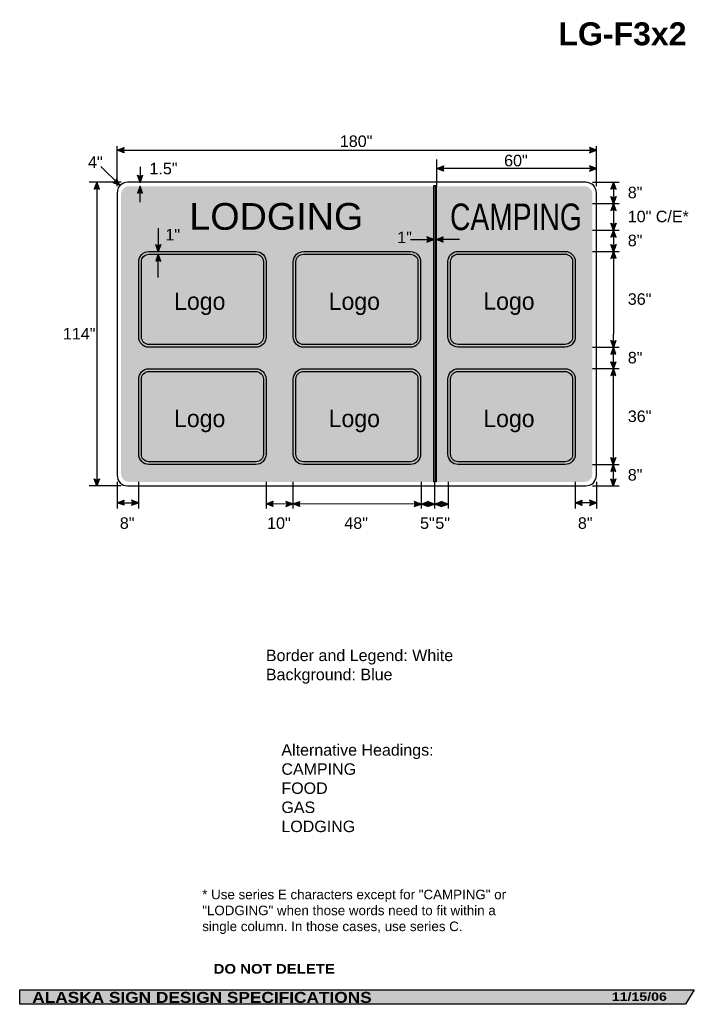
# Model space of a CAD drawing. Header units: feet. Extents: x 22 to 276, y 1 to 371.
import ezdxf
from ezdxf.enums import TextEntityAlignment as Align

# ---------------------------------------------------------------- set-up
doc = ezdxf.new("R2010")
doc.units = ezdxf.units.FT
doc.header["$MEASUREMENT"] = 0
doc.layers.add('Sign', color=7, linetype='Continuous')
doc.styles.add('ARIAL', font='arial.ttf')
doc.styles.add('ARIAL B', font='arialbd.ttf')
doc.styles.add('ARIAL BLACK B', font='ariblk.ttf')
doc.styles.add('ARIAL BLACK BI', font='ariblk.ttf')
doc.styles.add('COMIC SANS MS BI', font='comicz.ttf')
doc.styles.add('FHWA SERIES C2000EX', font='txt')
doc.styles.add('FHWA SERIES E2000EX', font='txt')

msp = doc.modelspace()

# ---------------------------------------------------------------- hatches: boundary and pattern name
h = msp.add_hatch(color=256)
h.dxf.hatch_style = 1
edge = h.paths.add_edge_path()
edge.add_line((61.37444197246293, 320.6944811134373), (58.78445229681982, 321.6735052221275))
edge.add_line((58.78445229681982, 321.6735052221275), (61.39831301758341, 322.6405895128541))
edge.add_arc((62.81863025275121, 321.6499672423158), 1.731656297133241, 145.1055563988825, 213.4889293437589)
h = msp.add_hatch(color=256)
h.dxf.hatch_style = 1
edge = h.paths.add_edge_path()
edge.add_line((236.1892180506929, 320.6944811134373), (238.7792077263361, 321.6735052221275))
edge.add_line((238.7792077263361, 321.6735052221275), (236.1653470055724, 322.6405895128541))
edge.add_arc((234.7450297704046, 321.6499672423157), 1.73165629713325, -33.48892934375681, 34.894443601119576, ccw=False)
h = msp.add_hatch(color=256)
h.dxf.hatch_style = 1
edge = h.paths.add_edge_path()
edge.add_line((181.3822543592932, 313.8038453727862), (178.7922646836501, 314.7828694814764))
edge.add_line((178.7922646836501, 314.7828694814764), (181.4061254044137, 315.749953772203))
edge.add_arc((182.8264426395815, 314.7593315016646), 1.73165629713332, 145.105556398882, 213.4889293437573)
h = msp.add_hatch(color=256)
h.dxf.hatch_style = 1
edge = h.paths.add_edge_path()
edge.add_line((236.2161852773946, 313.7958083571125), (238.8061749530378, 314.7748324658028))
edge.add_line((238.8061749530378, 314.7748324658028), (236.1923142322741, 315.7419167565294))
edge.add_arc((234.7719969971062, 314.751294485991), 1.731656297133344, -33.4889293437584, 34.89444360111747, ccw=False)
h = msp.add_hatch(color=256)
h.dxf.hatch_style = 1
edge = h.paths.add_edge_path()
edge.add_line((57.21449325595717, 309.5602860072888), (59.76741302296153, 308.488308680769))
edge.add_line((59.76741302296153, 308.488308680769), (58.53640162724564, 310.9887348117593))
edge.add_arc((56.82417006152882, 311.247378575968), 1.731656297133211, 283.0266678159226, 351.4100407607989, ccw=False)
h = msp.add_hatch(color=256)
h.dxf.hatch_style = 1
edge = h.paths.add_edge_path()
edge.add_line((68.36498140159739, 312.2175854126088), (67.38854367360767, 309.6266195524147))
edge.add_line((67.38854367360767, 309.6266195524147), (66.41885013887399, 312.2395134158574))
edge.add_arc((67.4080538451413, 313.6608189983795), 1.731656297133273, 235.1627615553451, 303.5461345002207)
h = msp.add_hatch(color=256)
h.dxf.hatch_style = 1
edge = h.paths.add_edge_path()
edge.add_line((52.1150204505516, 307.0356536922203), (51.13858272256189, 309.6266195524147))
edge.add_line((51.13858272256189, 309.6266195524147), (50.16888918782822, 307.0137256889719))
edge.add_arc((51.15809289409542, 305.5924201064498), 1.731656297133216, 56.45386549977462, 124.8372384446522, ccw=False)
at = {"true_color": 0xffffff}
h = msp.add_hatch(color=7, dxfattribs=at)
h.dxf.hatch_style = 1
edge = h.paths.add_edge_path()
edge.add_line((68.36505942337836, 305.5356536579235), (67.38862169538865, 308.1266195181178))
edge.add_line((67.38862169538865, 308.1266195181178), (66.41892816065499, 305.5137256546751))
edge.add_arc((67.40813186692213, 304.092420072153), 1.731656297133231, 56.45386549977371, 124.83723844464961, ccw=False)
h = msp.add_hatch(color=7, dxfattribs=at)
h.dxf.hatch_style = 1
h.paths.add_polyline_path([(178.6110370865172, 197.0846640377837), (178.6110370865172, 308.3346535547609), (177.7322834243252, 308.334653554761), (177.7322834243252, 197.0846657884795)])
h = msp.add_hatch(color=256)
h.dxf.hatch_style = 1
edge = h.paths.add_edge_path()
edge.add_line((246.1280774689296, 307.0356536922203), (245.1516397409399, 309.6266195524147))
edge.add_line((245.1516397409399, 309.6266195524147), (244.1819462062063, 307.0137256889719))
edge.add_arc((245.1711499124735, 305.5924201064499), 1.731656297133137, 56.45386549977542, 124.8372384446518, ccw=False)
h = msp.add_hatch(color=7, dxfattribs=at)
h.dxf.hatch_style = 1
h.paths.add_polyline_path([(110.8966676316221, 283.6000137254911), (70.73354103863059, 283.6000137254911, 0.4145018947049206), (66.90865517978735, 279.7679666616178), (66.9086552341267, 251.5075943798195, 0.4141528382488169), (70.73639953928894, 247.682827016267), (110.9001414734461, 247.6828270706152, 0.4142178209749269), (114.7249088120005, 251.51103652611), (114.7249087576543, 279.7752463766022, 0.4142206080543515)])
h.paths.add_polyline_path([(110.8966676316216, 282.5962600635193, -0.4142206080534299), (113.7211552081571, 279.7747711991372), (113.7211551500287, 251.5110365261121, -0.4142178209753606), (110.8996662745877, 248.6865806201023), (70.73609367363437, 248.6865806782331, -0.414180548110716), (67.91240878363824, 251.5080695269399), (67.91240884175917, 279.7687374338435, -0.4145492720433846), (70.73378029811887, 282.5962600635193)], flags=16)
h.paths.add_polyline_path([(168.932480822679, 283.5804698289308), (128.7693542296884, 283.5804698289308, 0.4145018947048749), (124.9444683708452, 279.7484227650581), (124.9444684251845, 251.4880504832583, 0.4141528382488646), (128.7722127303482, 247.6632831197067), (168.935954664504, 247.6632831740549, 0.4142178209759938), (172.7607220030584, 251.4914926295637), (172.760721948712, 279.7557024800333, 0.414220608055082)])
h.paths.add_polyline_path([(168.9324808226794, 282.576716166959, -0.414220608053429), (171.7569683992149, 279.7552273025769), (171.7569683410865, 251.4914926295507, -0.4142178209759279), (168.9354794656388, 248.667036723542), (128.7719068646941, 248.6670367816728, -0.4141805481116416), (125.948221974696, 251.4885256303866), (125.948222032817, 279.7491935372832, -0.4145492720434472), (128.7695934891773, 282.576716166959)], flags=16)
h.paths.add_polyline_path([(77.87714402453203, 256.921847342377), (101.7589224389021, 256.921847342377), (101.7589224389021, 270.7871990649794), (77.87714402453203, 270.7871990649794)], flags=8)
h.paths.add_polyline_path([(135.9129572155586, 256.9023034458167), (159.7947356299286, 256.9023034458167), (159.7947356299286, 270.7676551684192), (135.9129572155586, 270.7676551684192)], flags=8)
h.paths.add_polyline_path([(162.8714369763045, 285.6770167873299), (170.568671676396, 285.6770167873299), (170.568671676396, 292.2087209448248), (162.8714369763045, 292.2087209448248)], flags=9)
h.paths.add_polyline_path([(77.85045722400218, 212.9023035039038), (101.7322356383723, 212.9023035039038), (101.7322356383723, 226.7676552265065), (77.85045722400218, 226.7676552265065)], flags=9)
h.paths.add_polyline_path([(135.9129571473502, 212.9023035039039), (159.7947355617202, 212.9023035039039), (159.7947355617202, 226.7676552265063), (135.9129571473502, 226.7676552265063)], flags=9)
h.paths.add_polyline_path([(193.9754571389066, 212.9023035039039), (217.8572355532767, 212.9023035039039), (217.8572355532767, 226.7676552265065), (193.9754571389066, 226.7676552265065)], flags=9)
h.paths.add_polyline_path([(193.9754571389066, 256.9648034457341), (217.8572355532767, 256.9648034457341), (217.8572355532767, 270.8301551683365), (193.9754571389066, 270.8301551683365)], flags=9)
h.paths.add_polyline_path([(75.8089370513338, 286.6770167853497), (83.50617175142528, 286.6770167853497), (83.50617175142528, 293.2087209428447), (75.8089370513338, 293.2087209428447)], flags=9)
h.paths.add_polyline_path([(181.2200807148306, 288.8798250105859), (235.8644493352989, 288.8798250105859), (235.8644493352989, 304.3609288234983), (181.2200807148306, 304.3609288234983)], flags=9)
h.paths.add_polyline_path([(83.29879901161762, 289.0071235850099), (153.8111276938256, 289.0071235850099), (153.8111276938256, 304.5541127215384), (83.29879901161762, 304.5541127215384)], flags=9)
h = msp.add_hatch(color=256)
h.dxf.hatch_style = 1
edge = h.paths.add_edge_path()
edge.add_line((246.125356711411, 304.2302804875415), (245.1489189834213, 301.6393146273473))
edge.add_line((245.1489189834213, 301.6393146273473), (244.1792254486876, 304.2522084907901))
edge.add_arc((245.168429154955, 305.6735140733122), 1.731656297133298, 235.1627615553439, 303.5461345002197)
h = msp.add_hatch(color=256)
h.dxf.hatch_style = 1
edge = h.paths.add_edge_path()
edge.add_line((246.125356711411, 299.0483487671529), (245.1489189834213, 301.6393146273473))
edge.add_line((245.1489189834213, 301.6393146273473), (244.1792254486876, 299.0264207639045))
edge.add_arc((245.1684291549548, 297.6051151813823), 1.73165629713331, 56.45386549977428, 124.8372384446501, ccw=False)
h = msp.add_hatch(color=256)
h.dxf.hatch_style = 1
edge = h.paths.add_edge_path()
edge.add_line((246.1219513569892, 294.2332102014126), (245.1455136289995, 291.6422443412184))
edge.add_line((245.1455136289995, 291.6422443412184), (244.1758200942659, 294.2551382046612))
edge.add_arc((245.1650238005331, 295.6764437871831), 1.731656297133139, 235.1627615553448, 303.5461345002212)
h = msp.add_hatch(color=7, dxfattribs=at)
h.dxf.hatch_style = 1
edge = h.paths.add_edge_path()
edge.add_line((175.1422937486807, 287.1190775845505), (177.7322834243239, 288.0981016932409))
edge.add_line((177.7322834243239, 288.0981016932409), (175.1184227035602, 289.0651859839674))
edge.add_arc((173.6981054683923, 288.074563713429), 1.731656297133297, -33.48892934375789, 34.89444360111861, ccw=False)
h = msp.add_hatch(color=7, dxfattribs=at)
h.dxf.hatch_style = 1
edge = h.paths.add_edge_path()
edge.add_line((181.2010267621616, 287.1190775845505), (178.6110370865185, 288.0981016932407))
edge.add_line((178.6110370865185, 288.0981016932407), (181.2248978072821, 289.0651859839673))
edge.add_arc((182.6452150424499, 288.0745637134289), 1.731656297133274, 145.1055563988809, 213.4889293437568)
h = msp.add_hatch(color=256)
h.dxf.hatch_style = 1
edge = h.paths.add_edge_path()
edge.add_line((246.1219513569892, 289.051278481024), (245.1455136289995, 291.6422443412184))
edge.add_line((245.1455136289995, 291.6422443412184), (244.1758200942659, 289.0293504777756))
edge.add_arc((245.165023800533, 287.6080448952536), 1.731656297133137, 56.45386549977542, 124.8372384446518, ccw=False)
h = msp.add_hatch(color=7, dxfattribs=at)
h.dxf.hatch_style = 1
edge = h.paths.add_edge_path()
edge.add_line((75.2105552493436, 286.1909795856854), (74.23411752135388, 283.6000137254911))
edge.add_line((74.23411752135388, 283.6000137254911), (73.2644239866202, 286.2129075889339))
edge.add_arc((74.25362769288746, 287.6342131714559), 1.731656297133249, 235.1627615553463, 303.546134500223)
h = msp.add_hatch(color=256)
h.dxf.hatch_style = 1
edge = h.paths.add_edge_path()
edge.add_line((246.1192256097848, 286.2312570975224), (245.1427878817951, 283.6402912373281))
edge.add_line((245.1427878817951, 283.6402912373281), (244.1730943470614, 286.2531851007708))
edge.add_arc((245.1622980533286, 287.6744906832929), 1.731656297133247, 235.1627615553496, 303.5461345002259)
h = msp.add_hatch(color=7, dxfattribs=at)
h.dxf.hatch_style = 1
h.paths.add_polyline_path([(168.9324807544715, 239.5804698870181), (128.7693541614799, 239.5804698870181, 0.4145018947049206), (124.9444683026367, 235.7484228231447), (124.944468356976, 207.4880505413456, 0.4141528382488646), (128.7722126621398, 203.6632831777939), (168.9359545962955, 203.6632832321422, 0.4142178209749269), (172.7607219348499, 207.491492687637), (172.7607218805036, 235.7557025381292, 0.4142206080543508)])
h.paths.add_polyline_path([(168.9324807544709, 238.5767162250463, -0.4142206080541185), (171.7569683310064, 235.7552273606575), (171.7569682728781, 207.4914926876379, -0.4142178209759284), (168.9354793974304, 204.6670367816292), (128.7719067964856, 204.6670368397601, -0.4141805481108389), (125.9482219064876, 207.4885256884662), (125.9482219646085, 235.7491935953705, -0.4145492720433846), (128.7695934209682, 238.5767162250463)], flags=16)
h.paths.add_polyline_path([(110.8699808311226, 239.5804698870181), (70.70685423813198, 239.5804698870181, 0.4145018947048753), (66.88196837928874, 235.7484228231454), (66.88196843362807, 207.4880505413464, 0.4141528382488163), (70.70971273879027, 203.6632831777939), (110.8734546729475, 203.6632832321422, 0.4142178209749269), (114.6982220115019, 207.491492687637), (114.6982219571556, 235.7557025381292, 0.4142206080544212)])
h.paths.add_polyline_path([(110.8699808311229, 238.5767162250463, -0.4142206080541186), (113.6944684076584, 235.7552273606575), (113.69446834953, 207.4914926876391, -0.4142178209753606), (110.872979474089, 204.6670367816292), (70.70940687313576, 204.6670368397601, -0.414180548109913), (67.8857219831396, 207.4885256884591), (67.88572204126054, 235.7491935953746, -0.4145492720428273), (70.70709349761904, 238.5767162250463)], flags=16)
h.paths.add_polyline_path([(226.994980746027, 239.5804698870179), (186.8318541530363, 239.5804698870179, 0.4145018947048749), (183.0069682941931, 235.7484228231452), (183.0069683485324, 207.4880505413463, 0.4141528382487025), (186.8347126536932, 203.6632831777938), (226.9984545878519, 203.663283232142, 0.4142178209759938), (230.8232219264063, 207.4914926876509), (230.82322187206, 235.7557025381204, 0.4142206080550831)])
h.paths.add_polyline_path([(226.9949807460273, 238.5767162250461, -0.414220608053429), (229.8194683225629, 235.755227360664), (229.8194682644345, 207.4914926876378, -0.4142178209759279), (226.9979793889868, 204.6670367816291), (186.8344067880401, 204.66703683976, -0.4141805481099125), (184.010721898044, 207.488525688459), (184.0107219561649, 235.7491935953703, -0.4145492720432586), (186.8320934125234, 238.5767162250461)], flags=16)
h.paths.add_polyline_path([(230.8232219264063, 251.5539926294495), (230.82322187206, 279.8182024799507, 0.4142206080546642), (226.9949807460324, 283.6429698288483), (186.8318541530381, 283.6429698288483, 0.4145018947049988), (183.0069682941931, 279.8109227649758), (183.0069683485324, 251.5505504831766, 0.4141528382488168), (186.8347126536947, 247.7257831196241), (226.998454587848, 247.7257831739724, 0.4142178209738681)])
h.paths.add_polyline_path([(186.8344067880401, 248.7295367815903, -0.4141805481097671), (184.010721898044, 251.5510256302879), (184.0107219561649, 279.8116935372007, -0.414549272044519), (186.8320934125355, 282.6392161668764), (226.9949807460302, 282.6392161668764, -0.414220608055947), (229.8194683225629, 279.8177273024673), (229.8194682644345, 251.5539926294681, -0.4142178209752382), (226.9979793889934, 248.7295367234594)], flags=16)
h.paths.add_polyline_path([(193.9754571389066, 212.9023035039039), (217.8572355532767, 212.9023035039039), (217.8572355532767, 226.7676552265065), (193.9754571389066, 226.7676552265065)], flags=8)
h.paths.add_polyline_path([(193.9754571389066, 256.9648034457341), (217.8572355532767, 256.9648034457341), (217.8572355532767, 270.8301551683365), (193.9754571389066, 270.8301551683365)], flags=8)
h = msp.add_hatch(color=7, dxfattribs=at)
h.dxf.hatch_style = 1
edge = h.paths.add_edge_path()
edge.add_line((75.21055524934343, 280.0052942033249), (74.2341175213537, 282.5962600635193))
edge.add_line((74.2341175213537, 282.5962600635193), (73.26442398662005, 279.9833662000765))
edge.add_arc((74.2536276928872, 278.5620606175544), 1.731656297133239, 56.45386549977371, 124.83723844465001, ccw=False)
h = msp.add_hatch(color=256)
h.dxf.hatch_style = 1
edge = h.paths.add_edge_path()
edge.add_line((246.1192256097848, 281.0493253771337), (245.1427878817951, 283.6402912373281))
edge.add_line((245.1427878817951, 283.6402912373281), (244.1730943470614, 281.0273973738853))
edge.add_arc((245.1622980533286, 279.6060917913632), 1.731656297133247, 56.45386549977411, 124.83723844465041, ccw=False)
h = msp.add_hatch(color=256)
h.dxf.hatch_style = 1
edge = h.paths.add_edge_path()
edge.add_line((246.106962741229, 250.2312571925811), (245.1305250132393, 247.6402913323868))
edge.add_line((245.1305250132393, 247.6402913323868), (244.1608314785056, 250.2531851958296))
edge.add_arc((245.1500351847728, 251.6744907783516), 1.731656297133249, 235.1627615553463, 303.5461345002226)
h = msp.add_hatch(color=256)
h.dxf.hatch_style = 1
edge = h.paths.add_edge_path()
edge.add_line((246.106962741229, 245.0493254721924), (245.1305250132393, 247.6402913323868))
edge.add_line((245.1305250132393, 247.6402913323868), (244.1608314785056, 245.0273974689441))
edge.add_arc((245.1500351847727, 243.606091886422), 1.731656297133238, 56.453865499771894, 124.8372384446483, ccw=False)
h = msp.add_hatch(color=256)
h.dxf.hatch_style = 1
edge = h.paths.add_edge_path()
edge.add_line((246.104235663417, 242.2253978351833), (245.1277979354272, 239.634431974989))
edge.add_line((245.1277979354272, 239.634431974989), (244.1581044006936, 242.2473258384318))
edge.add_arc((245.1473081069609, 243.6686314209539), 1.731656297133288, 235.162761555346, 303.5461345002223)
h = msp.add_hatch(color=256)
h.dxf.hatch_style = 1
edge = h.paths.add_edge_path()
edge.add_line((246.104235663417, 237.0434661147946), (245.1277979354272, 239.634431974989))
edge.add_line((245.1277979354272, 239.634431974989), (244.1581044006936, 237.0215381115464))
edge.add_arc((245.1473081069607, 235.6002325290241), 1.731656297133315, 56.453865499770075, 124.83723844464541, ccw=False)
h = msp.add_hatch(color=256)
h.dxf.hatch_style = 1
edge = h.paths.add_edge_path()
edge.add_line((246.0919754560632, 206.2332103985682), (245.1155377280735, 203.642244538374))
edge.add_line((245.1155377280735, 203.642244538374), (244.1458441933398, 206.2551384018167))
edge.add_arc((245.135047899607, 207.6764439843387), 1.731656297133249, 235.1627615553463, 303.5461345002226)
h = msp.add_hatch(color=256)
h.dxf.hatch_style = 1
edge = h.paths.add_edge_path()
edge.add_line((246.0919754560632, 201.0512786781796), (245.1155377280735, 203.642244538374))
edge.add_line((245.1155377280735, 203.642244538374), (244.1458441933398, 201.0293506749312))
edge.add_arc((245.135047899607, 199.6080450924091), 1.731656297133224, 56.45386549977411, 124.8372384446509, ccw=False)
h = msp.add_hatch(color=256)
h.dxf.hatch_style = 1
edge = h.paths.add_edge_path()
edge.add_line((52.1150204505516, 198.2179383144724), (51.13858272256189, 195.6269724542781))
edge.add_line((51.13858272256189, 195.6269724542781), (50.16888918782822, 198.2398663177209))
edge.add_arc((51.15809289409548, 199.6611719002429), 1.731656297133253, 235.162761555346, 303.546134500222)
h = msp.add_hatch(color=256)
h.dxf.hatch_style = 1
edge = h.paths.add_edge_path()
edge.add_line((246.0892490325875, 198.2292719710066), (245.1128113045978, 195.6383061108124))
edge.add_line((245.1128113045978, 195.6383061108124), (244.1431177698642, 198.2511999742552))
edge.add_arc((245.1323214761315, 199.6725055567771), 1.731656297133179, 235.1627615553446, 303.5461345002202)
h = msp.add_hatch(color=256)
h.dxf.hatch_style = 1
edge = h.paths.add_edge_path()
edge.add_line((61.38714077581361, 188.3334758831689), (58.79715110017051, 189.3124999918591))
edge.add_line((58.79715110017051, 189.3124999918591), (61.41101182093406, 190.2795842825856))
edge.add_arc((62.83132905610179, 189.2889620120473), 1.731656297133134, 145.1055563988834, 213.4889293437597)
h = msp.add_hatch(color=256)
h.dxf.hatch_style = 1
edge = h.paths.add_edge_path()
edge.add_line((64.19394288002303, 188.3293285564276), (66.78393255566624, 189.3083526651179))
edge.add_line((66.78393255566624, 189.3083526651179), (64.17007183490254, 190.2754369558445))
edge.add_arc((62.74975459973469, 189.2848146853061), 1.731656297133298, -33.48892934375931, 34.894443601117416, ccw=False)
h = msp.add_hatch(color=256)
h.dxf.hatch_style = 1
edge = h.paths.add_edge_path()
edge.add_line((117.3715156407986, 187.8803508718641), (114.7815259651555, 188.8593749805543))
edge.add_line((114.7815259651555, 188.8593749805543), (117.3953866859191, 189.8264592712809))
edge.add_arc((118.8157039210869, 188.8358370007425), 1.73165629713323, 145.1055563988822, 213.4889293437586)
h = msp.add_hatch(color=256)
h.dxf.hatch_style = 1
edge = h.paths.add_edge_path()
edge.add_line((122.1950774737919, 187.8723138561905), (124.7850671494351, 188.8513379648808))
edge.add_line((124.7850671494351, 188.8513379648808), (122.1712064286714, 189.8184222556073))
edge.add_arc((120.7508891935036, 188.8277999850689), 1.73165629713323, -33.48892934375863, 34.894443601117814, ccw=False)
h = msp.add_hatch(color=256)
h.dxf.hatch_style = 1
edge = h.paths.add_edge_path()
edge.add_line((127.3750568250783, 187.8723138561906), (124.7850671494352, 188.8513379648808))
edge.add_line((124.7850671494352, 188.8513379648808), (127.3989278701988, 189.8184222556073))
edge.add_arc((128.8192451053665, 188.827799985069), 1.731656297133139, 145.1055563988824, 213.4889293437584)
h = msp.add_hatch(color=256)
h.dxf.hatch_style = 1
edge = h.paths.add_edge_path()
edge.add_line((170.3161711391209, 187.8336525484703), (172.9061608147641, 188.8126766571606))
edge.add_line((172.9061608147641, 188.8126766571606), (170.2923000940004, 189.7797609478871))
edge.add_arc((168.8719828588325, 188.7891386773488), 1.731656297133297, -33.48892934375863, 34.89444360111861, ccw=False)
h = msp.add_hatch(color=256)
h.dxf.hatch_style = 1
edge = h.paths.add_edge_path()
edge.add_line((175.4961504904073, 187.8336525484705), (172.9061608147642, 188.8126766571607))
edge.add_line((172.9061608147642, 188.8126766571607), (175.5200215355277, 189.7797609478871))
edge.add_arc((176.9403387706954, 188.789138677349), 1.731656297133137, 145.1055563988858, 213.4889293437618)
h = msp.add_hatch(color=256)
h.dxf.hatch_style = 1
edge = h.paths.add_edge_path()
edge.add_line((175.3396086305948, 187.829616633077), (177.929598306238, 188.8086407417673))
edge.add_line((177.929598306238, 188.8086407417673), (175.3157375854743, 189.7757250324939))
edge.add_arc((173.8954203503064, 188.7851027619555), 1.73165629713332, -33.488929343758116, 34.894443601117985, ccw=False)
h = msp.add_hatch(color=256)
h.dxf.hatch_style = 1
edge = h.paths.add_edge_path()
edge.add_line((180.5195879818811, 187.8296166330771), (177.929598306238, 188.8086407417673))
edge.add_line((177.929598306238, 188.8086407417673), (180.5434590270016, 189.7757250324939))
edge.add_arc((181.9637762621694, 188.7851027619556), 1.731656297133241, 145.1055563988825, 213.4889293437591)
h = msp.add_hatch(color=256)
h.dxf.hatch_style = 1
edge = h.paths.add_edge_path()
edge.add_line((180.5017179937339, 187.8254693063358), (183.091707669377, 188.8044934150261))
edge.add_line((183.091707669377, 188.8044934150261), (180.4778469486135, 189.7715777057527))
edge.add_arc((179.0575297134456, 188.7809554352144), 1.731656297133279, -33.48892934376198, 34.8944436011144, ccw=False)
h = msp.add_hatch(color=256)
h.dxf.hatch_style = 1
edge = h.paths.add_edge_path()
edge.add_line((233.398870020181, 188.3139836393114), (230.8088803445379, 189.2930077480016))
edge.add_line((230.8088803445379, 189.2930077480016), (233.4227410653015, 190.2600920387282))
edge.add_arc((234.8430583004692, 189.2694697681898), 1.731656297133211, 145.1055563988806, 213.4889293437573)
h = msp.add_hatch(color=256)
h.dxf.hatch_style = 1
edge = h.paths.add_edge_path()
edge.add_line((236.2056721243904, 188.30983631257), (238.7956618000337, 189.2888604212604))
edge.add_line((238.7956618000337, 189.2888604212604), (236.18180107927, 190.255944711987))
edge.add_arc((234.7614838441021, 189.2653224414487), 1.731656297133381, -33.488929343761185, 34.89444360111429, ccw=False)
at = {"layer": 'Sign', "true_color": 0x0000e3}
h = msp.add_hatch(color=172, dxfattribs=at)
edge = h.paths.add_edge_path(flags=0)
edge.add_spline(control_points=[(63.28445229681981, 308.1266195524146), (63.28445229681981, 308.1266195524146), (234.2844522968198, 308.1266195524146), (234.2844522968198, 308.1266195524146), (235.9401973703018, 308.1266195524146), (237.2844522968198, 306.7823646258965), (237.2844522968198, 305.1266195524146), (237.2844522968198, 305.1266195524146), (237.2844522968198, 200.1266195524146), (237.2844522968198, 200.1266195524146), (237.2844522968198, 198.4708744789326), (235.9401973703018, 197.1266195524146), (234.2844522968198, 197.1266195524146), (234.2844522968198, 197.1266195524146), (63.28445229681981, 197.1266195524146), (63.28445229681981, 197.1266195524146), (61.62870722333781, 197.1266195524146), (60.28445229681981, 198.4708744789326), (60.28445229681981, 200.1266195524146), (60.28445229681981, 200.1266195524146), (60.28445229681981, 305.1266195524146), (60.28445229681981, 305.1266195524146), (60.28445229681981, 306.7823646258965), (61.62870722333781, 308.1266195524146), (63.28445229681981, 308.1266195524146)], knot_values=[0, 0, 0, 0, 1, 1, 1, 2, 2, 2, 3, 3, 3, 4, 4, 4, 5, 5, 5, 6, 6, 6, 7, 7, 7, 8, 8, 8, 8], degree=3, periodic=0)
at = {"layer": 'Sign', "true_color": 0x000000}
msp.add_hatch(color=18, dxfattribs=at).paths.add_polyline_path([(22.1981201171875, 6.401206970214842), (275.5258636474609, 6.401206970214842), (272.2501907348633, 1.002944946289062), (22.20650482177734, 1.002944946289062)], flags=0)

# ---------------------------------------------------------------- linework, layer by layer
for points in [[(61.37444197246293, 320.6944811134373), (58.78445229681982, 321.6735052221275), (61.39831301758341, 322.6405895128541, 0.307560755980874), (61.37444197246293, 320.6944811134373, 4.141293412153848)], [(236.1892180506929, 320.6944811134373), (238.7792077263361, 321.6735052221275), (236.1653470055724, 322.6405895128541, -0.307560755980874), (236.1892180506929, 320.6944811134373, -4.141293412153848)], [(181.3822543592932, 313.8038453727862), (178.7922646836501, 314.7828694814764), (181.4061254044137, 315.749953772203, 0.307560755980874), (181.3822543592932, 313.8038453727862, 4.141293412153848)], [(236.2161852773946, 313.7958083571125), (238.8061749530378, 314.7748324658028), (236.1923142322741, 315.7419167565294, -0.307560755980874), (236.2161852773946, 313.7958083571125, -4.141293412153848)], [(57.21449325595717, 309.5602860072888), (59.76741302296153, 308.488308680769), (58.53640162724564, 310.9887348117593, -0.307560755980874), (57.21449325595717, 309.5602860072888, -4.141293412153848)], [(68.36498140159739, 312.2175854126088), (67.38854367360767, 309.6266195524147), (66.41885013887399, 312.2395134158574, 0.307560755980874), (68.36498140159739, 312.2175854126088, 4.141293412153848)], [(52.1150204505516, 307.0356536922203), (51.13858272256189, 309.6266195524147), (50.16888918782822, 307.0137256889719, -0.307560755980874), (52.1150204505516, 307.0356536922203, -4.141293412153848)], [(246.1280774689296, 307.0356536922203), (245.1516397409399, 309.6266195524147), (244.1819462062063, 307.0137256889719, -0.307560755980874), (246.1280774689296, 307.0356536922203, -4.141293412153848)], [(246.125356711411, 304.2302804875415), (245.1489189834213, 301.6393146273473), (244.1792254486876, 304.2522084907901, 0.307560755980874), (246.125356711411, 304.2302804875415, 4.141293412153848)], [(246.125356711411, 299.0483487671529), (245.1489189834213, 301.6393146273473), (244.1792254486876, 299.0264207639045, -0.307560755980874), (246.125356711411, 299.0483487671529, -4.141293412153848)], [(246.1219513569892, 294.2332102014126), (245.1455136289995, 291.6422443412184), (244.1758200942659, 294.2551382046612, 0.307560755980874), (246.1219513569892, 294.2332102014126, 4.141293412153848)], [(246.1219513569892, 289.051278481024), (245.1455136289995, 291.6422443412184), (244.1758200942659, 289.0293504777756, -0.307560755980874), (246.1219513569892, 289.051278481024, -4.141293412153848)], [(246.1192256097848, 286.2312570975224), (245.1427878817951, 283.6402912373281), (244.1730943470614, 286.2531851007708, 0.307560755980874), (246.1192256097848, 286.2312570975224, 4.141293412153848)], [(246.1192256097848, 281.0493253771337), (245.1427878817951, 283.6402912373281), (244.1730943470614, 281.0273973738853, -0.307560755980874), (246.1192256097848, 281.0493253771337, -4.141293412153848)], [(246.106962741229, 250.2312571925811), (245.1305250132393, 247.6402913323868), (244.1608314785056, 250.2531851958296, 0.307560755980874), (246.106962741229, 250.2312571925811, 4.141293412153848)], [(246.106962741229, 245.0493254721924), (245.1305250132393, 247.6402913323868), (244.1608314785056, 245.0273974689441, -0.307560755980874), (246.106962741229, 245.0493254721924, -4.141293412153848)], [(246.104235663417, 242.2253978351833), (245.1277979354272, 239.634431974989), (244.1581044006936, 242.2473258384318, 0.307560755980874), (246.104235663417, 242.2253978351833, 4.141293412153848)], [(246.104235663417, 237.0434661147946), (245.1277979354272, 239.634431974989), (244.1581044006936, 237.0215381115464, -0.307560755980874), (246.104235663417, 237.0434661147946, -4.141293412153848)], [(246.0919754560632, 206.2332103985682), (245.1155377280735, 203.642244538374), (244.1458441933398, 206.2551384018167, 0.307560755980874), (246.0919754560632, 206.2332103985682, 4.141293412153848)], [(246.0919754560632, 201.0512786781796), (245.1155377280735, 203.642244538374), (244.1458441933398, 201.0293506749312, -0.307560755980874), (246.0919754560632, 201.0512786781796, -4.141293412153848)], [(52.1150204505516, 198.2179383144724), (51.13858272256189, 195.6269724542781), (50.16888918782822, 198.2398663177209, 0.307560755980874), (52.1150204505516, 198.2179383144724, 4.141293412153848)], [(246.0892490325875, 198.2292719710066), (245.1128113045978, 195.6383061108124), (244.1431177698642, 198.2511999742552, 0.307560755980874), (246.0892490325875, 198.2292719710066, 4.141293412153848)], [(61.38714077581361, 188.3334758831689), (58.79715110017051, 189.3124999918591), (61.41101182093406, 190.2795842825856, 0.307560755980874), (61.38714077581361, 188.3334758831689, 4.141293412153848)], [(64.19394288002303, 188.3293285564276), (66.78393255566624, 189.3083526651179), (64.17007183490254, 190.2754369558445, -0.307560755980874), (64.19394288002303, 188.3293285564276, -4.141293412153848)], [(117.3715156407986, 187.8803508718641), (114.7815259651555, 188.8593749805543), (117.3953866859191, 189.8264592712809, 0.307560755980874), (117.3715156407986, 187.8803508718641, 4.141293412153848)], [(122.1950774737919, 187.8723138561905), (124.7850671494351, 188.8513379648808), (122.1712064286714, 189.8184222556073, -0.307560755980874), (122.1950774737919, 187.8723138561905, -4.141293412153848)], [(127.3750568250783, 187.8723138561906), (124.7850671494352, 188.8513379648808), (127.3989278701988, 189.8184222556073, 0.307560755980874), (127.3750568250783, 187.8723138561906, 4.141293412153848)], [(170.3161711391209, 187.8336525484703), (172.9061608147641, 188.8126766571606), (170.2923000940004, 189.7797609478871, -0.307560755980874), (170.3161711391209, 187.8336525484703, -4.141293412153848)], [(175.4961504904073, 187.8336525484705), (172.9061608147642, 188.8126766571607), (175.5200215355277, 189.7797609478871, 0.307560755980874), (175.4961504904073, 187.8336525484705, 4.141293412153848)], [(175.3396086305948, 187.829616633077), (177.929598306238, 188.8086407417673), (175.3157375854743, 189.7757250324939, -0.307560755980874), (175.3396086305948, 187.829616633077, -4.141293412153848)], [(180.5195879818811, 187.8296166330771), (177.929598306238, 188.8086407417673), (180.5434590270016, 189.7757250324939, 0.307560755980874), (180.5195879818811, 187.8296166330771, 4.141293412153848)], [(180.5017179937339, 187.8254693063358), (183.091707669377, 188.8044934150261), (180.4778469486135, 189.7715777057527, -0.307560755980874), (180.5017179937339, 187.8254693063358, -4.141293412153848)], [(233.398870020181, 188.3139836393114), (230.8088803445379, 189.2930077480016), (233.4227410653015, 190.2600920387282, 0.307560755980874), (233.398870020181, 188.3139836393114, 4.141293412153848)], [(236.2056721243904, 188.30983631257), (238.7956618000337, 189.2888604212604), (236.18180107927, 190.255944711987, -0.307560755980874), (236.2056721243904, 188.30983631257, -4.141293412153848)]]:
    msp.add_lwpolyline(points, format="xyb")
at = {"color": 7, "true_color": 0xffffff}
for points in [[(68.36505942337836, 305.5356536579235), (67.38862169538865, 308.1266195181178), (66.41892816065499, 305.5137256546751, -0.307560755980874), (68.36505942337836, 305.5356536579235, -4.141293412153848)], [(175.1422937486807, 287.1190775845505), (177.7322834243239, 288.0981016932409), (175.1184227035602, 289.0651859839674, -0.307560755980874), (175.1422937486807, 287.1190775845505, -4.141293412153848)], [(181.2010267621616, 287.1190775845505), (178.6110370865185, 288.0981016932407), (181.2248978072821, 289.0651859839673, 0.307560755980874), (181.2010267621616, 287.1190775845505, 4.141293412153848)], [(75.2105552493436, 286.1909795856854), (74.23411752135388, 283.6000137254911), (73.2644239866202, 286.2129075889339, 0.307560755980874), (75.2105552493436, 286.1909795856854, 4.141293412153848)], [(75.21055524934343, 280.0052942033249), (74.2341175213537, 282.5962600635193), (73.26442398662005, 279.9833662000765, -0.307560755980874), (75.21055524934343, 280.0052942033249, -4.141293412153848)]]:
    msp.add_lwpolyline(points, format="xyb", dxfattribs=at)
msp.add_lwpolyline([(177.7322834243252, 308.334653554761), (178.6110370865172, 308.3346535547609), (178.6110370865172, 197.0846640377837), (177.7322834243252, 197.0846657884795)], close=True, dxfattribs=at)
for points in [[(70.73354103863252, 283.6000137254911), (110.8966676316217, 283.6000137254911, -0.4142206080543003), (114.7249087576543, 279.7752463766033), (114.7249088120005, 251.5110365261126, -0.4142178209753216), (110.9001414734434, 247.6828270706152), (70.73421567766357, 247.682827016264, -0.4139857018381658), (66.9086552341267, 251.5075943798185), (66.90865517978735, 279.7679666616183, -0.4145018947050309)], [(70.73378029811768, 282.5962600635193), (110.8966676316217, 282.5962600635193, -0.4142206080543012), (113.7211552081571, 279.7747711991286), (113.7211551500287, 251.5110365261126, -0.4142178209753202), (110.8996662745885, 248.6865806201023), (70.73421567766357, 248.6865806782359, -0.4139857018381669), (67.91240878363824, 251.508069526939), (67.91240884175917, 279.7687374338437, -0.4145492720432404)], [(128.7693542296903, 283.5804698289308), (168.9324808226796, 283.5804698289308, -0.4142206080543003), (172.760721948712, 279.755702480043), (172.7607220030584, 251.4914926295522, -0.4142178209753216), (168.9359546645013, 247.6632831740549), (128.7700288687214, 247.6632831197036, -0.4139857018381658), (124.9444684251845, 251.4880504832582), (124.9444683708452, 279.748422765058, -0.4145018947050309)], [(128.7695934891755, 282.576716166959), (168.9324808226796, 282.576716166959, -0.4142206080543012), (171.7569683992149, 279.7552273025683), (171.7569683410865, 251.4914926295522, -0.4142178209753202), (168.9354794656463, 248.667036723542), (128.7700288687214, 248.6670367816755, -0.4139857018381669), (125.948221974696, 251.4885256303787), (125.948222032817, 279.7491935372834, -0.4145492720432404)], [(186.8318541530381, 283.6429698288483), (226.9949807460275, 283.6429698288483, -0.4142206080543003), (230.82322187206, 279.8182024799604), (230.8232219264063, 251.5539926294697, -0.4142178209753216), (226.9984545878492, 247.7257831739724), (186.8325287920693, 247.7257831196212, -0.4139857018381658), (183.0069683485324, 251.5505504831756), (183.0069682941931, 279.8109227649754, -0.4145018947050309)], [(186.8320934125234, 282.6392161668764), (226.9949807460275, 282.6392161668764, -0.4142206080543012), (229.8194683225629, 279.8177273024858), (229.8194682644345, 251.5539926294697, -0.4142178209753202), (226.9979793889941, 248.7295367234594), (186.8325287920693, 248.729536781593, -0.4139857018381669), (184.010721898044, 251.5510256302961), (184.0107219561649, 279.8116935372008, -0.4145492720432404)], [(70.70685423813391, 239.5804698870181), (110.8699808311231, 239.5804698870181, -0.4142206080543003), (114.6982219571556, 235.7557025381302), (114.6982220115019, 207.4914926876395, -0.4142178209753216), (110.8734546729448, 203.6632832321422), (70.70752887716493, 203.663283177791, -0.4139857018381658), (66.88196843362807, 207.4880505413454), (66.88196837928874, 235.7484228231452, -0.4145018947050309)], [(70.70709349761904, 238.5767162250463), (110.8699808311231, 238.5767162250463, -0.4142206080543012), (113.6944684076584, 235.7552273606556), (113.69446834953, 207.4914926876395, -0.4142178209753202), (110.8729794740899, 204.6670367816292), (70.70752887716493, 204.6670368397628, -0.4139857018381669), (67.8857219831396, 207.4885256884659), (67.88572204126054, 235.7491935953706, -0.4145492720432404)], [(128.7693541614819, 239.5804698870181), (168.9324807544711, 239.5804698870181, -0.4142206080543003), (172.7607218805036, 235.7557025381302), (172.7607219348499, 207.4914926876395, -0.4142178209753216), (168.9359545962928, 203.6632832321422), (128.7700288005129, 203.663283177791, -0.4139857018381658), (124.944468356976, 207.4880505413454), (124.9444683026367, 235.7484228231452, -0.4145018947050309)], [(128.769593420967, 238.5767162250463), (168.9324807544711, 238.5767162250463, -0.4142206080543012), (171.7569683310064, 235.7552273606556), (171.7569682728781, 207.4914926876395, -0.4142178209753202), (168.9354793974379, 204.6670367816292), (128.7700288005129, 204.6670368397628, -0.4139857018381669), (125.9482219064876, 207.4885256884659), (125.9482219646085, 235.7491935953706, -0.4145492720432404)], [(186.8318541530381, 239.5804698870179), (226.9949807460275, 239.5804698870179, -0.4142206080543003), (230.82322187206, 235.7557025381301), (230.8232219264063, 207.4914926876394, -0.4142178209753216), (226.9984545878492, 203.663283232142), (186.8325287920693, 203.6632831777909, -0.4139857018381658), (183.0069683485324, 207.4880505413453), (183.0069682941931, 235.7484228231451, -0.4145018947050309)], [(186.8320934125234, 238.5767162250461), (226.9949807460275, 238.5767162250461, -0.4142206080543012), (229.8194683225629, 235.7552273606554), (229.8194682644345, 207.4914926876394, -0.4142178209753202), (226.9979793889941, 204.6670367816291), (186.8325287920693, 204.6670368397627, -0.4139857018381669), (184.010721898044, 207.4885256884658), (184.0107219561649, 235.7491935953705, -0.4145492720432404)]]:
    msp.add_lwpolyline(points, format="xyb", close=True, dxfattribs=at)
at = {"layer": 'Sign', "color": 18, "lineweight": -3, "true_color": 0x000000}
for p, q in [((58.77920772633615, 321.6735052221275), (238.7792077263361, 321.6735052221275)), ((58.78445229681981, 308.110994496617), (58.78445229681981, 323.110994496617)), ((238.7844522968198, 308.110994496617), (238.7844522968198, 323.110994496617)), ((178.8000772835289, 308.1188070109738), (178.8000772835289, 318.1188070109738)), ((52.69634521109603, 315.5593764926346), (59.76741302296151, 308.488308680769)), ((67.38854367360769, 315.4234945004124), (67.38854367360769, 309.4234945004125)), ((238.7922646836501, 314.7828694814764), (178.7922646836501, 314.7828694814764)), ((60.27920771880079, 309.6266195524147), (48.27920771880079, 309.6266195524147)), ((51.13858272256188, 309.6269724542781), (51.13858272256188, 195.6269724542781)), ((237.2844522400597, 309.6266195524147), (247.2844522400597, 309.6266195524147)), ((245.1516397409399, 309.6266195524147), (245.1128113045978, 195.6383061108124)), ((237.2854288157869, 301.6393146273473), (247.2854288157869, 301.6393146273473)), ((237.2834756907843, 291.6422443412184), (247.2834756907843, 291.6422443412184)), ((237.2805460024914, 283.6402912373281), (247.2805460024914, 283.6402912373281)), ((237.2844522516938, 247.6402913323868), (247.2844522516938, 247.6402913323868)), ((237.2844522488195, 239.634431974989), (247.2844522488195, 239.634431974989)), ((237.2844522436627, 203.642244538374), (247.2844522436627, 203.642244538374)), ((58.78445229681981, 197.1328124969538), (58.78445229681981, 187.1328124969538)), ((66.79325557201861, 197.1289452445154), (66.79325557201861, 187.1289452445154)), ((114.7694421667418, 197.1328319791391), (114.7694421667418, 187.1328319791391)), ((124.7850671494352, 197.1328319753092), (124.7850671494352, 187.1328319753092)), ((172.9061608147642, 197.1289257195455), (172.9061608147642, 187.1289257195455)), ((177.9295983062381, 197.1259960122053), (177.9295983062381, 187.1259960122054)), ((183.091707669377, 197.1347850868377), (183.091707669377, 187.1347850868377)), ((230.8049633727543, 197.1328124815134), (230.8049633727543, 187.1328124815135)), ((238.7844522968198, 197.1328124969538), (238.7844522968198, 187.1328124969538)), ((60.27920771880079, 195.6266195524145), (48.27920771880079, 195.6266195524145)), ((237.2844522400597, 195.6266195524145), (247.2844522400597, 195.6266195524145)), ((58.79715110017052, 189.3124999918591), (66.79715110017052, 189.3124999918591)), ((183.091707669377, 188.8044934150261), (114.7815259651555, 188.8593749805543)), ((238.8088803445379, 189.2930077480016), (230.8088803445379, 189.2930077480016))]:
    msp.add_line(p, q, dxfattribs=at)
at = {"layer": 'Sign', "color": 7, "lineweight": -3, "true_color": 0xffffff}
for p, q in [((67.38862169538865, 302.1266195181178), (67.38862169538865, 308.1266195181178)), ((178.1793387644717, 308.148437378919), (178.1793387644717, 197.1220897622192)), ((74.23411752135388, 292.3300170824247), (74.23411752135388, 283.6000137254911)), ((169.0022800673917, 288.0981016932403), (177.7322834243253, 288.0981016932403)), ((187.3410328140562, 288.0981016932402), (178.6110370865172, 288.0981016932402)), ((74.23411752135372, 273.8662643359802), (74.23411752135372, 282.5962600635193))]:
    msp.add_line(p, q, dxfattribs=at)
at = {"layer": 'Sign', "color": 250, "lineweight": -3, "true_color": 0x1f1a17}
msp.add_lwpolyline([(22.1981201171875, 6.401206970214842), (275.5258636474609, 6.401206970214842), (272.2501907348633, 1.002944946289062), (22.20650482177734, 1.002944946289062)], close=True, dxfattribs=at)
at = {"layer": 'Sign', "color": 18, "lineweight": -3, "true_color": 0x000000}
msp.add_open_spline([(62.78445229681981, 309.6266195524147), (62.78445229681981, 309.6266195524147), (234.7844522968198, 309.6266195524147), (234.7844522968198, 309.6266195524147), (236.9921123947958, 309.6266195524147), (238.7844522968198, 307.8342796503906), (238.7844522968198, 305.6266195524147), (238.7844522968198, 305.6266195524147), (238.7844522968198, 199.6266195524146), (238.7844522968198, 199.6266195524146), (238.7844522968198, 197.4189594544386), (236.9921123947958, 195.6266195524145), (234.7844522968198, 195.6266195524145), (234.7844522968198, 195.6266195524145), (62.78445229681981, 195.6266195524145), (62.78445229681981, 195.6266195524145), (60.57679219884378, 195.6266195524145), (58.78445229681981, 197.4189594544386), (58.78445229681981, 199.6266195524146), (58.78445229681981, 199.6266195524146), (58.78445229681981, 305.6266195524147), (58.78445229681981, 305.6266195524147), (58.78445229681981, 307.8342796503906), (60.57679219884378, 309.6266195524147), (62.78445229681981, 309.6266195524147)], degree=3, knots=[0, 0, 0, 0, 1, 1, 1, 2, 2, 2, 3, 3, 3, 4, 4, 4, 5, 5, 5, 6, 6, 6, 7, 7, 7, 8, 8, 8, 8], dxfattribs=at)

# ---------------------------------------------------------------- texts
at = {"attachment_point": 1, "style": 'ARIAL'}
for s, width, insert, char_height in [('Border and Legend: White\\PBackground: Blue', 72.64624824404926, (114.6351265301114, 134.1667072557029), 4.3143), ('Alternative Headings:\\PCAMPING\\PFOOD\\PGAS\\PLODGING', 57.92676784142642, (120.4736325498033, 98.64827875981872), 4.303799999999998), ('* Use series E characters except for "CAMPING" or "LODGING" when those words need to fit within a single column. In those cases, use series C.', 118.2960294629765, (90.74556181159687, 44.02700520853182), 3.5868)]:
    msp.add_mtext_dynamic_manual_height_columns(s, width=width, gutter_width=1, heights=[0], dxfattribs=dict(at, insert=insert, char_height=char_height))
at = {"layer": 'Sign', "color": 18, "true_color": 0x000000}
for s, height, style, p, p2 in [('LG-F3x2', 8.609216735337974, 'ARIAL B', (224.4826368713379, 361.0358389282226), (272.6026381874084, 361.0358389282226)), ('180"', 4.330077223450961, 'ARIAL', (142.4092077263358, 322.8468764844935), (154.6492077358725, 322.8468764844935)), ('4"', 4.336720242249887, 'ARIAL', (47.85259519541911, 315.0031264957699), (53.37259517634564, 315.0031264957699)), ('60"', 4.332139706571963, 'ARIAL', (204.1022646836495, 315.5968764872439), (212.9822645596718, 315.5968764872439)), ('1.5"', 4.331549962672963, 'ARIAL', (70.91509520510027, 312.5968764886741), (81.47509490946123, 312.5968764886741)), ('8"', 4.336720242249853, 'ARIAL', (250.5400951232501, 303.5983275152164), (256.0600951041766, 303.5983275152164)), ('10" C/E*', 4.316084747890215, 'ARIAL', (250.5400951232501, 294.6022337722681), (273.4600949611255, 294.6022337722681)), ('8"', 4.336720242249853, 'ARIAL', (250.5400951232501, 285.6002699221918), (256.0600951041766, 285.6002699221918)), ('36"', 4.332139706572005, 'ARIAL', (250.5400951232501, 263.5983168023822), (259.4200949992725, 263.5983168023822)), ('114"', 4.330077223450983, 'ARIAL', (38.41509522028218, 250.586972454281), (50.65509522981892, 250.586972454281)), ('8"', 4.336720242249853, 'ARIAL', (250.5400951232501, 241.5963529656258), (256.0600951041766, 241.5963529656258)), ('36"', 4.332139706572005, 'ARIAL', (250.5400951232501, 219.5983060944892), (259.4200949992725, 219.5983060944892)), ('8"', 4.336720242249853, 'ARIAL', (250.5400951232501, 197.5982953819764), (256.0600951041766, 197.5982953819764)), ('8"', 4.33672024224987, 'ARIAL', (59.78716182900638, 179.4914077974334), (65.3071618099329, 179.4914077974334)), ('10"', 4.332139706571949, 'ARIAL', (115.091525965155, 179.4914077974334), (123.9715258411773, 179.4914077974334)), ('48"', 4.332139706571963, 'ARIAL', (144.09445229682, 179.4914077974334), (152.9744521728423, 179.4914077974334)), ('5"', 4.336720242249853, 'ARIAL', (172.5400951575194, 179.4914077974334), (178.0600951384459, 179.4914077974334)), ('5"', 4.336720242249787, 'ARIAL', (178.2588451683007, 179.4914077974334), (183.7788451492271, 179.4914077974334)), ('8"', 4.336720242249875, 'ARIAL', (231.7988696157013, 179.4914077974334), (237.3188695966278, 179.4914077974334))]:
    msp.add_text(s, height=height, dxfattribs=dict(at, style=style)).set_placement(p, p2, align=Align.ALIGNED)
at = {"layer": 'Sign', "color": 7, "true_color": 0xffffff}
for s, height, style, p, p2 in [('LODGING', 10.03141250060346, 'FHWA SERIES E2000EX', (85.8899638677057, 291.7683123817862), (151.2199628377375, 291.7683123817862)), ('CAMPING', 9.988901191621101, 'FHWA SERIES C2000EX', (183.8002646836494, 291.6293123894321), (233.2842653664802, 291.6293123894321)), ('1"', 4.336720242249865, 'ARIAL', (76.8975544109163, 287.7656341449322), (82.41755439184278, 287.7656341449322)), ('1"', 4.336720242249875, 'ARIAL', (163.960054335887, 286.7656341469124), (169.4800543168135, 286.7656341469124)), ('Logo', 6.494649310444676, 'COMIC SANS MS BI', (80.1880359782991, 261.7050094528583), (99.44803048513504, 261.7050094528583)), ('Logo', 6.494649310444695, 'COMIC SANS MS BI', (138.2238491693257, 261.685465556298), (157.4838436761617, 261.685465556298)), ('Logo', 6.494649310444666, 'COMIC SANS MS BI', (196.2863490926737, 261.7479655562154), (215.5463435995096, 261.7479655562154)), ('Logo', 6.494649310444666, 'COMIC SANS MS BI', (80.1613491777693, 217.6854656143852), (99.4213436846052, 217.6854656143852)), ('Logo', 6.494649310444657, 'COMIC SANS MS BI', (138.2238491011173, 217.6854656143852), (157.4838436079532, 217.6854656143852)), ('Logo', 6.494649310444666, 'COMIC SANS MS BI', (196.2863490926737, 217.6854656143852), (215.5463435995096, 217.6854656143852)), ('DO NOT DELETE', 3.623042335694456, 'ARIAL BLACK B', (95.02635192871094, 12.49826812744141), (140.5763473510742, 12.49826812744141)), ('ALASKA SIGN DESIGN SPECIFICATIONS', 4.111053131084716, 'ARIAL BLACK BI', (26.91193389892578, 1.53871568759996), (154.3714065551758, 1.53871568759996)), ('11/15/06', 3.153834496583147, 'ARIAL BLACK BI', (244.5142822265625, 2.30029296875), (265.2142791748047, 2.30029296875))]:
    msp.add_text(s, height=height, dxfattribs=dict(at, style=style)).set_placement(p, p2, align=Align.ALIGNED)

doc.saveas('drawing.dxf')
